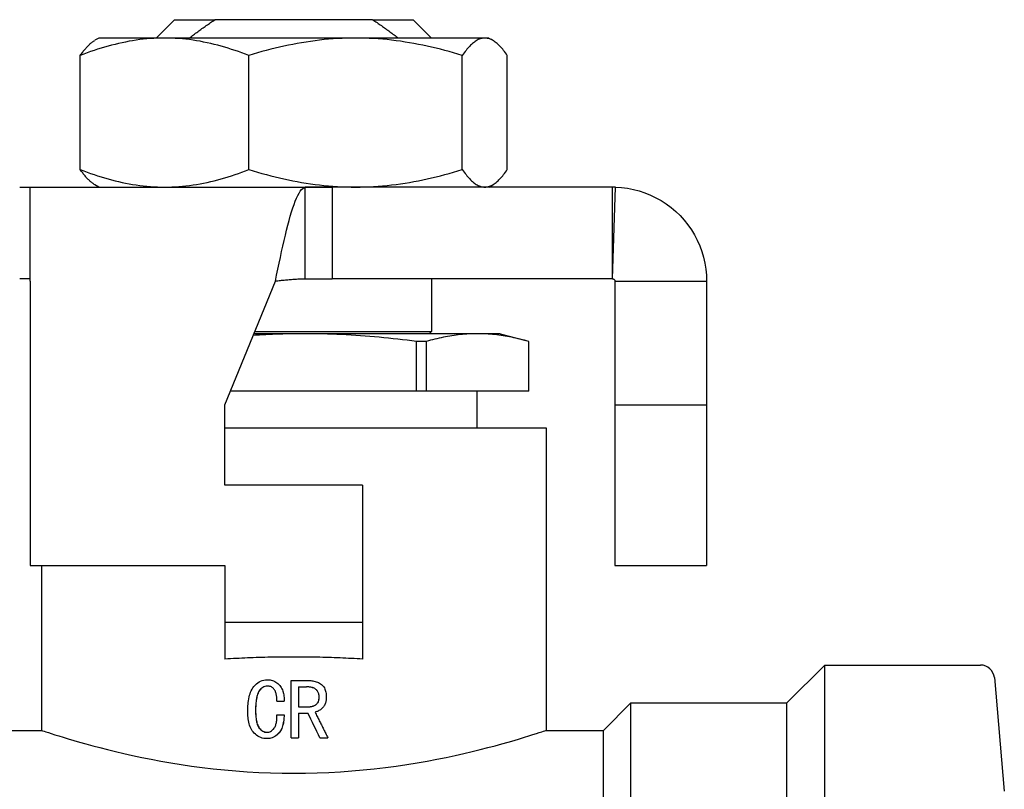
# Model space of a CAD drawing. Header units: millimetres. Extents: x 69 to 3753, y 6 to 390.
# Tile 6 of 11: x 331 to 374, y 214 to 247. Entities that reach past the tile are written whole.
import ezdxf

# ---------------------------------------------------------------- set-up
doc = ezdxf.new("R2010")
doc.units = ezdxf.units.MM
doc.layers.add('DETAIL', color=2, linetype='Continuous')

msp = doc.modelspace()

# ---------------------------------------------------------------- linework, layer by layer
at = {"layer": 'DETAIL'}
for p, q in [((337.603, 247.416), (336.803, 246.616)), ((337.603, 247.416), (339.363, 247.416)), ((346.242, 247.416), (339.363, 247.416)), ((346.242, 247.416), (348.003, 247.416)), ((348.003, 247.416), (348.803, 246.616)), ((334.303, 246.616), (334.128, 246.516)), ((337.168, 246.616), (334.303, 246.616)), ((345.497, 246.616), (337.168, 246.616)), ((351.132, 246.616), (345.497, 246.616)), ((351.303, 246.616), (351.132, 246.616)), ((351.303, 246.616), (351.478, 246.516)), ((333.494, 240.876), (333.494, 245.857)), ((340.842, 240.876), (340.842, 245.857)), ((350.151, 240.876), (350.151, 245.857)), ((352.112, 240.876), (352.112, 245.857)), ((330.851, 240.116), (331.303, 240.116)), ((331.303, 240.116), (344.473, 240.116)), ((331.303, 236.016), (331.303, 240.116)), ((334.303, 240.116), (334.128, 240.217)), ((343.303, 236.116), (343.303, 240.113)), ((356.703, 240.116), (344.473, 240.116)), ((344.473, 240.116), (344.473, 239.259)), ((351.303, 240.116), (351.478, 240.217)), ((356.703, 238.65), (356.703, 240.116)), ((356.706, 236.116), (356.828, 240.115)), ((344.473, 239.259), (344.473, 236.116)), ((356.703, 236.116), (356.703, 238.65)), ((331.303, 236.116), (330.851, 236.116)), ((331.303, 236.016), (331.303, 223.615)), ((339.803, 230.615), (341.999, 236.016)), ((356.703, 236.116), (344.473, 236.116)), ((348.803, 236.116), (348.803, 233.816)), ((356.803, 236.016), (358.803, 236.016)), ((356.803, 236.016), (356.803, 230.615)), ((358.803, 236.016), (360.803, 236.016)), ((360.803, 236.016), (360.803, 230.615)), ((343.256, 233.718), (341.064, 233.718)), ((341.104, 233.816), (348.803, 233.816)), ((350.814, 233.718), (343.256, 233.718)), ((348.705, 233.718), (348.803, 233.816)), ((351.803, 233.718), (350.814, 233.718)), ((351.803, 233.718), (352.914, 233.421)), ((348.155, 231.218), (348.155, 233.383)), ((348.578, 233.383), (348.155, 233.383)), ((348.578, 233.383), (348.578, 231.218)), ((353.049, 231.218), (353.049, 233.383)), ((348.155, 231.218), (340.048, 231.218)), ((348.578, 231.218), (348.155, 231.218)), ((353.049, 231.218), (348.578, 231.218)), ((350.803, 229.616), (350.803, 231.218)), ((339.803, 227.116), (339.803, 230.615)), ((356.803, 230.615), (360.803, 230.615)), ((356.803, 230.615), (356.803, 223.615)), ((360.803, 230.615), (360.803, 223.615)), ((339.803, 229.616), (353.803, 229.616)), ((353.803, 229.616), (353.803, 216.416)), ((345.803, 227.116), (339.803, 227.116)), ((345.803, 227.116), (345.803, 221.116)), ((331.303, 223.615), (339.803, 223.615)), ((331.803, 223.615), (331.803, 216.416)), ((339.803, 223.615), (339.803, 221.116)), ((356.803, 223.615), (360.803, 223.615)), ((339.803, 221.116), (339.803, 219.527)), ((345.803, 221.116), (339.803, 221.116)), ((345.803, 221.116), (345.803, 219.527)), ((364.303, 217.616), (365.953, 219.266)), ((365.953, 146.966), (365.953, 219.266)), ((365.953, 219.266), (372.753, 219.266)), ((341.652, 218.627), (341.65, 218.627)), ((342.695, 218.593), (343.43, 218.593)), ((342.695, 216.093), (342.695, 218.593)), ((373.351, 218.719), (373.785, 213.761)), ((343.008, 218.315), (343.008, 217.447)), ((343.008, 218.315), (343.35, 218.315)), ((342.069, 217.69), (342.382, 217.69)), ((342.382, 217.69), (342.382, 217.69)), ((343.908, 217.873), (343.91, 217.873)), ((341.139, 217.291), (341.136, 217.291)), ((343.008, 217.447), (343.444, 217.447)), ((356.303, 216.416), (357.503, 217.616)), ((357.503, 148.616), (357.503, 217.616)), ((357.503, 217.616), (364.303, 217.616)), ((364.303, 148.616), (364.303, 217.616)), ((342.069, 217.1), (342.382, 217.1)), ((342.382, 217.1), (342.382, 217.1)), ((343.008, 217.169), (343.008, 216.093)), ((343.008, 217.169), (343.417, 217.169)), ((330.443, 216.416), (331.803, 216.416)), ((353.803, 216.416), (356.303, 216.416)), ((356.303, 149.816), (356.303, 216.416)), ((341.629, 216.058), (341.627, 216.058)), ((342.695, 216.093), (343.008, 216.093)), ((343.942, 216.093), (343.94, 216.093)), ((343.942, 216.093), (344.29, 216.093))]:
    msp.add_line(p, q, dxfattribs=at)
at = {"layer": 'DETAIL', "flags": 128}
for points in [[(338.249, 246.616), (338.295, 246.651), (338.34, 246.686), (338.386, 246.72), (338.432, 246.754), (338.477, 246.789), (338.523, 246.823), (338.569, 246.857), (338.615, 246.891), (338.661, 246.925), (338.707, 246.958), (338.754, 246.992), (338.8, 247.025), (338.846, 247.059), (338.893, 247.092), (338.94, 247.125), (338.986, 247.158), (339.033, 247.191), (339.08, 247.224), (339.127, 247.256), (339.174, 247.288), (339.221, 247.321), (339.268, 247.353), (339.316, 247.385), (339.363, 247.416)], [(346.242, 247.416), (346.29, 247.385), (346.337, 247.353), (346.385, 247.321), (346.432, 247.288), (346.479, 247.256), (346.526, 247.224), (346.573, 247.191), (346.62, 247.158), (346.666, 247.125), (346.713, 247.092), (346.759, 247.059), (346.806, 247.025), (346.852, 246.992), (346.898, 246.958), (346.945, 246.925), (346.991, 246.891), (347.037, 246.857), (347.083, 246.823), (347.128, 246.789), (347.174, 246.754), (347.22, 246.72), (347.265, 246.686), (347.311, 246.651), (347.356, 246.616)], [(337.168, 246.616), (337.013, 246.615), (336.858, 246.61), (336.703, 246.603), (336.548, 246.593), (336.393, 246.58), (336.238, 246.564), (336.083, 246.545), (335.929, 246.523), (335.775, 246.499), (335.621, 246.473), (335.467, 246.443), (335.313, 246.412), (335.16, 246.378), (335.007, 246.341), (334.854, 246.302), (334.702, 246.261), (334.549, 246.217), (334.398, 246.172), (334.246, 246.124), (334.095, 246.074), (333.944, 246.023), (333.794, 245.969), (333.644, 245.914), (333.494, 245.857)], [(333.494, 245.857), (333.52, 245.895), (333.546, 245.931), (333.572, 245.967), (333.599, 246.002), (333.625, 246.037), (333.651, 246.07), (333.677, 246.103), (333.704, 246.135), (333.73, 246.165), (333.756, 246.196), (333.783, 246.225), (333.809, 246.253), (333.836, 246.28), (333.862, 246.307), (333.888, 246.332), (333.915, 246.357), (333.941, 246.38), (333.968, 246.402), (333.995, 246.424), (334.021, 246.444), (334.048, 246.464), (334.075, 246.482), (334.101, 246.499), (334.128, 246.515)], [(340.842, 245.857), (340.694, 245.914), (340.544, 245.969), (340.394, 246.022), (340.244, 246.073), (340.093, 246.123), (339.942, 246.17), (339.79, 246.216), (339.638, 246.259), (339.486, 246.301), (339.333, 246.34), (339.18, 246.377), (339.026, 246.411), (338.872, 246.443), (338.718, 246.473), (338.564, 246.5), (338.409, 246.524), (338.255, 246.545), (338.1, 246.564), (337.945, 246.58), (337.789, 246.593), (337.634, 246.603), (337.479, 246.611), (337.324, 246.615), (337.168, 246.616)], [(345.497, 246.616), (345.299, 246.615), (345.102, 246.61), (344.905, 246.603), (344.709, 246.593), (344.513, 246.579), (344.317, 246.563), (344.121, 246.545), (343.925, 246.523), (343.73, 246.499), (343.535, 246.472), (343.341, 246.443), (343.146, 246.411), (342.953, 246.377), (342.759, 246.341), (342.566, 246.302), (342.373, 246.261), (342.18, 246.217), (341.988, 246.172), (341.796, 246.124), (341.605, 246.074), (341.414, 246.023), (341.223, 245.969), (341.032, 245.914), (340.842, 245.857)], [(350.151, 245.857), (349.961, 245.914), (349.77, 245.97), (349.579, 246.023), (349.388, 246.075), (349.196, 246.124), (349.005, 246.172), (348.813, 246.217), (348.62, 246.261), (348.428, 246.302), (348.235, 246.341), (348.041, 246.377), (347.848, 246.411), (347.654, 246.443), (347.46, 246.473), (347.265, 246.499), (347.07, 246.524), (346.875, 246.545), (346.679, 246.564), (346.483, 246.58), (346.287, 246.593), (346.09, 246.603), (345.893, 246.611), (345.695, 246.615), (345.497, 246.616)], [(351.132, 246.616), (351.09, 246.615), (351.049, 246.61), (351.007, 246.603), (350.966, 246.593), (350.924, 246.579), (350.883, 246.563), (350.842, 246.545), (350.801, 246.523), (350.76, 246.499), (350.718, 246.472), (350.678, 246.443), (350.637, 246.411), (350.596, 246.377), (350.555, 246.341), (350.514, 246.302), (350.474, 246.261), (350.433, 246.217), (350.393, 246.172), (350.352, 246.124), (350.312, 246.074), (350.272, 246.023), (350.231, 245.969), (350.191, 245.914), (350.151, 245.857)], [(352.112, 245.857), (352.072, 245.914), (352.032, 245.97), (351.991, 246.023), (351.951, 246.075), (351.911, 246.124), (351.87, 246.172), (351.83, 246.217), (351.789, 246.261), (351.749, 246.302), (351.708, 246.341), (351.667, 246.377), (351.627, 246.411), (351.586, 246.443), (351.545, 246.473), (351.504, 246.499), (351.463, 246.524), (351.422, 246.545), (351.381, 246.564), (351.339, 246.58), (351.298, 246.593), (351.256, 246.603), (351.215, 246.611), (351.173, 246.615), (351.132, 246.616)], [(334.128, 240.218), (334.101, 240.234), (334.075, 240.251), (334.048, 240.27), (334.021, 240.289), (333.995, 240.309), (333.968, 240.331), (333.941, 240.353), (333.915, 240.376), (333.888, 240.401), (333.862, 240.426), (333.835, 240.453), (333.809, 240.48), (333.782, 240.508), (333.756, 240.537), (333.73, 240.568), (333.703, 240.599), (333.677, 240.63), (333.651, 240.663), (333.625, 240.697), (333.598, 240.731), (333.572, 240.766), (333.546, 240.802), (333.52, 240.838), (333.494, 240.876)], [(333.494, 240.876), (333.644, 240.819), (333.794, 240.764), (333.944, 240.71), (334.095, 240.659), (334.246, 240.609), (334.398, 240.562), (334.55, 240.516), (334.702, 240.473), (334.854, 240.431), (335.007, 240.392), (335.16, 240.355), (335.313, 240.321), (335.467, 240.289), (335.621, 240.26), (335.775, 240.233), (335.929, 240.209), (336.083, 240.187), (336.238, 240.169), (336.393, 240.153), (336.548, 240.14), (336.703, 240.13), (336.858, 240.122), (337.013, 240.118), (337.168, 240.116)], [(337.168, 240.116), (337.324, 240.118), (337.479, 240.123), (337.634, 240.13), (337.789, 240.14), (337.945, 240.154), (338.1, 240.17), (338.255, 240.188), (338.409, 240.21), (338.564, 240.234), (338.718, 240.261), (338.872, 240.29), (339.026, 240.322), (339.18, 240.356), (339.333, 240.393), (339.486, 240.432), (339.638, 240.473), (339.79, 240.517), (339.942, 240.562), (340.093, 240.61), (340.244, 240.66), (340.394, 240.711), (340.544, 240.764), (340.694, 240.819), (340.842, 240.876)], [(340.842, 240.876), (341.033, 240.819), (341.224, 240.763), (341.415, 240.71), (341.606, 240.658), (341.797, 240.609), (341.989, 240.561), (342.181, 240.516), (342.373, 240.472), (342.566, 240.431), (342.759, 240.392), (342.952, 240.356), (343.146, 240.321), (343.34, 240.29), (343.534, 240.26), (343.729, 240.234), (343.924, 240.209), (344.119, 240.188), (344.315, 240.169), (344.511, 240.153), (344.707, 240.14), (344.904, 240.13), (345.101, 240.122), (345.299, 240.118), (345.497, 240.116)], [(345.497, 240.116), (345.694, 240.118), (345.891, 240.123), (346.088, 240.13), (346.285, 240.14), (346.481, 240.154), (346.677, 240.17), (346.873, 240.188), (347.068, 240.21), (347.264, 240.234), (347.458, 240.261), (347.653, 240.29), (347.847, 240.321), (348.041, 240.356), (348.235, 240.392), (348.428, 240.431), (348.621, 240.472), (348.813, 240.516), (349.006, 240.561), (349.197, 240.609), (349.389, 240.658), (349.58, 240.71), (349.771, 240.763), (349.961, 240.819), (350.151, 240.876)], [(350.151, 240.876), (350.191, 240.819), (350.232, 240.763), (350.272, 240.71), (350.312, 240.658), (350.352, 240.609), (350.393, 240.561), (350.433, 240.516), (350.474, 240.472), (350.514, 240.431), (350.555, 240.392), (350.596, 240.356), (350.636, 240.321), (350.677, 240.29), (350.718, 240.26), (350.759, 240.234), (350.8, 240.209), (350.841, 240.188), (350.883, 240.169), (350.924, 240.153), (350.965, 240.14), (351.007, 240.13), (351.048, 240.122), (351.09, 240.118), (351.132, 240.116)], [(351.132, 240.116), (351.173, 240.118), (351.215, 240.123), (351.256, 240.13), (351.298, 240.14), (351.339, 240.154), (351.38, 240.17), (351.421, 240.188), (351.463, 240.21), (351.504, 240.234), (351.545, 240.261), (351.586, 240.29), (351.627, 240.321), (351.667, 240.356), (351.708, 240.392), (351.749, 240.431), (351.79, 240.472), (351.83, 240.516), (351.871, 240.561), (351.911, 240.609), (351.951, 240.658), (351.992, 240.71), (352.032, 240.763), (352.072, 240.819), (352.112, 240.876)], [(341.999, 236.016), (342.053, 236.277), (342.107, 236.537), (342.162, 236.794), (342.216, 237.049), (342.27, 237.299), (342.325, 237.544), (342.379, 237.783), (342.434, 238.015), (342.488, 238.239), (342.542, 238.453), (342.597, 238.658), (342.651, 238.852), (342.705, 239.035), (342.76, 239.205), (342.814, 239.362), (342.868, 239.506), (342.923, 239.636), (342.977, 239.751), (343.031, 239.851), (343.086, 239.936), (343.14, 240.004), (343.194, 240.057), (343.249, 240.093), (343.303, 240.113)], [(356.828, 240.115), (357.091, 240.098), (357.352, 240.065), (357.61, 240.015), (357.864, 239.948), (358.114, 239.866), (358.358, 239.767), (358.596, 239.653), (358.825, 239.524), (359.045, 239.381), (359.256, 239.224), (359.457, 239.054), (359.646, 238.871), (359.823, 238.676), (359.987, 238.471), (360.138, 238.255), (360.274, 238.03), (360.396, 237.797), (360.503, 237.556), (360.594, 237.309), (360.668, 237.057), (360.727, 236.801), (360.769, 236.541), (360.794, 236.279), (360.803, 236.016)], [(341.999, 236.016), (342.053, 236.023), (342.108, 236.029), (342.162, 236.035), (342.216, 236.042), (342.271, 236.048), (342.325, 236.054), (342.379, 236.06), (342.434, 236.065), (342.488, 236.071), (342.542, 236.076), (342.597, 236.081), (342.651, 236.086), (342.705, 236.09), (342.76, 236.094), (342.814, 236.098), (342.868, 236.102), (342.923, 236.105), (342.977, 236.108), (343.031, 236.11), (343.086, 236.112), (343.14, 236.114), (343.194, 236.115), (343.249, 236.116), (343.303, 236.116)], [(343.303, 236.116), (343.352, 236.116), (343.4, 236.116), (343.449, 236.116), (343.498, 236.116), (343.547, 236.116), (343.595, 236.116), (343.644, 236.116), (343.693, 236.116), (343.742, 236.116), (343.791, 236.116), (343.839, 236.116), (343.888, 236.116), (343.937, 236.116), (343.986, 236.116), (344.034, 236.116), (344.083, 236.116), (344.132, 236.116), (344.181, 236.116), (344.229, 236.116), (344.278, 236.116), (344.327, 236.116), (344.376, 236.116), (344.424, 236.116), (344.473, 236.116)], [(356.703, 236.116), (356.703, 236.116), (356.703, 236.116), (356.703, 236.116), (356.703, 236.116), (356.704, 236.116), (356.704, 236.116), (356.704, 236.116), (356.704, 236.116), (356.704, 236.116), (356.704, 236.116), (356.704, 236.116), (356.704, 236.116), (356.705, 236.116), (356.705, 236.116), (356.705, 236.116), (356.705, 236.116), (356.705, 236.116), (356.705, 236.116), (356.705, 236.116), (356.705, 236.116), (356.706, 236.116), (356.706, 236.116), (356.706, 236.116), (356.706, 236.116)], [(356.706, 236.116), (356.712, 236.116), (356.719, 236.115), (356.725, 236.114), (356.731, 236.112), (356.737, 236.11), (356.743, 236.108), (356.749, 236.105), (356.755, 236.102), (356.76, 236.099), (356.765, 236.095), (356.77, 236.091), (356.775, 236.086), (356.779, 236.081), (356.783, 236.076), (356.787, 236.071), (356.79, 236.066), (356.793, 236.06), (356.796, 236.054), (356.798, 236.048), (356.8, 236.042), (356.801, 236.036), (356.802, 236.029), (356.803, 236.023), (356.803, 236.016)], [(343.256, 233.718), (343.164, 233.718), (343.071, 233.718), (342.979, 233.717), (342.886, 233.716), (342.794, 233.715), (342.701, 233.713), (342.608, 233.712), (342.516, 233.71), (342.423, 233.708), (342.331, 233.705), (342.238, 233.702), (342.146, 233.699), (342.053, 233.696), (341.961, 233.693), (341.868, 233.689), (341.775, 233.685), (341.683, 233.681), (341.59, 233.676), (341.498, 233.672), (341.405, 233.667), (341.313, 233.662), (341.22, 233.656), (341.128, 233.651), (341.035, 233.645)], [(348.155, 233.383), (347.951, 233.409), (347.747, 233.434), (347.543, 233.458), (347.339, 233.481), (347.135, 233.503), (346.931, 233.524), (346.727, 233.544), (346.522, 233.563), (346.318, 233.581), (346.114, 233.598), (345.91, 233.614), (345.706, 233.629), (345.502, 233.643), (345.298, 233.656), (345.093, 233.668), (344.889, 233.678), (344.685, 233.687), (344.481, 233.695), (344.277, 233.702), (344.073, 233.708), (343.869, 233.712), (343.665, 233.716), (343.46, 233.718), (343.256, 233.718)], [(350.814, 233.718), (350.721, 233.718), (350.628, 233.716), (350.534, 233.712), (350.441, 233.708), (350.348, 233.702), (350.255, 233.695), (350.162, 233.687), (350.069, 233.678), (349.976, 233.668), (349.882, 233.656), (349.789, 233.643), (349.696, 233.629), (349.603, 233.614), (349.51, 233.598), (349.417, 233.581), (349.324, 233.563), (349.23, 233.544), (349.137, 233.524), (349.044, 233.503), (348.951, 233.481), (348.858, 233.458), (348.765, 233.434), (348.672, 233.409), (348.578, 233.383)], [(353.049, 233.383), (352.956, 233.409), (352.863, 233.434), (352.77, 233.458), (352.677, 233.481), (352.584, 233.503), (352.491, 233.524), (352.397, 233.544), (352.304, 233.563), (352.211, 233.581), (352.118, 233.598), (352.025, 233.614), (351.932, 233.629), (351.839, 233.643), (351.745, 233.656), (351.652, 233.668), (351.559, 233.678), (351.466, 233.687), (351.373, 233.695), (351.28, 233.702), (351.187, 233.708), (351.093, 233.712), (351, 233.716), (350.907, 233.718), (350.814, 233.718)], [(342.803, 219.616), (342.677, 219.616), (342.55, 219.616), (342.424, 219.615), (342.298, 219.614), (342.171, 219.613), (342.045, 219.611), (341.918, 219.609), (341.792, 219.606), (341.666, 219.604), (341.54, 219.601), (341.414, 219.598), (341.289, 219.594), (341.163, 219.59), (341.038, 219.586), (340.913, 219.581), (340.788, 219.577), (340.664, 219.571), (340.539, 219.566), (340.416, 219.56), (340.292, 219.554), (340.169, 219.548), (340.047, 219.541), (339.925, 219.534), (339.803, 219.527)], [(345.803, 219.527), (345.681, 219.534), (345.559, 219.541), (345.437, 219.548), (345.314, 219.554), (345.19, 219.56), (345.066, 219.566), (344.942, 219.571), (344.818, 219.577), (344.693, 219.581), (344.568, 219.586), (344.443, 219.59), (344.317, 219.594), (344.192, 219.598), (344.066, 219.601), (343.94, 219.604), (343.814, 219.606), (343.687, 219.609), (343.561, 219.611), (343.435, 219.613), (343.308, 219.614), (343.182, 219.615), (343.055, 219.616), (342.929, 219.616), (342.803, 219.616)], [(340.793, 217.262), (340.794, 217.352), (340.797, 217.428), (340.8, 217.488), (340.806, 217.564), (340.814, 217.639), (340.824, 217.713), (340.838, 217.795), (340.855, 217.874), (340.874, 217.948), (340.896, 218.018), (340.921, 218.084), (340.948, 218.146), (340.984, 218.215), (341.023, 218.278), (341.067, 218.337), (341.119, 218.397), (341.173, 218.449), (341.228, 218.494), (341.291, 218.535), (341.358, 218.568), (341.428, 218.595), (341.501, 218.613), (341.567, 218.623), (341.65, 218.627)], [(341.65, 218.627), (341.712, 218.625), (341.761, 218.62), (341.816, 218.609), (341.871, 218.594), (341.924, 218.575), (341.973, 218.552), (342.021, 218.524), (342.067, 218.492), (342.111, 218.456), (342.152, 218.416), (342.189, 218.375), (342.223, 218.331), (342.254, 218.284), (342.281, 218.236), (342.305, 218.185), (342.325, 218.133), (342.341, 218.08), (342.355, 218.024), (342.365, 217.971), (342.373, 217.916), (342.378, 217.858), (342.381, 217.812), (342.382, 217.756), (342.382, 217.69)], [(341.652, 218.627), (341.715, 218.625), (341.766, 218.619), (341.818, 218.609), (341.873, 218.594), (341.925, 218.575), (341.975, 218.552), (342.023, 218.524), (342.069, 218.492), (342.112, 218.456), (342.152, 218.417), (342.19, 218.375), (342.224, 218.331), (342.255, 218.284), (342.283, 218.234), (342.307, 218.183), (342.326, 218.13), (342.343, 218.077), (342.356, 218.024), (342.366, 217.967), (342.375, 217.908), (342.379, 217.858), (342.382, 217.812), (342.383, 217.756), (342.382, 217.69)], [(343.43, 218.593), (343.491, 218.591), (343.541, 218.588), (343.583, 218.584), (343.632, 218.577), (343.682, 218.567), (343.733, 218.555), (343.782, 218.54), (343.83, 218.522), (343.876, 218.502), (343.921, 218.478), (343.965, 218.451), (344.005, 218.422), (344.044, 218.387), (344.079, 218.351), (344.108, 218.313), (344.135, 218.268), (344.159, 218.221), (344.177, 218.175), (344.191, 218.128), (344.203, 218.078), (344.212, 218.026), (344.217, 217.975), (344.22, 217.93), (344.221, 217.873)], [(341.653, 218.35), (341.594, 218.345), (341.545, 218.336), (341.494, 218.318), (341.448, 218.294), (341.404, 218.262), (341.362, 218.224), (341.329, 218.186), (341.298, 218.145), (341.271, 218.099), (341.247, 218.05), (341.225, 217.997), (341.207, 217.94), (341.193, 217.889), (341.181, 217.836), (341.17, 217.781), (341.163, 217.732), (341.156, 217.678), (341.15, 217.618), (341.145, 217.565), (341.141, 217.51), (341.139, 217.455), (341.137, 217.412), (341.136, 217.358), (341.136, 217.291)], [(341.654, 218.35), (341.593, 218.345), (341.543, 218.334), (341.496, 218.318), (341.448, 218.292), (341.403, 218.26), (341.364, 218.224), (341.33, 218.185), (341.299, 218.141), (341.271, 218.093), (341.246, 218.043), (341.226, 217.991), (341.209, 217.94), (341.196, 217.888), (341.184, 217.835), (341.173, 217.781), (341.165, 217.726), (341.158, 217.672), (341.153, 217.618), (341.148, 217.56), (341.144, 217.502), (341.142, 217.455), (341.14, 217.412), (341.139, 217.358), (341.139, 217.291)], [(342.069, 217.69), (342.068, 217.734), (342.067, 217.771), (342.066, 217.8), (342.063, 217.838), (342.059, 217.874), (342.055, 217.91), (342.048, 217.95), (342.041, 217.988), (342.032, 218.025), (342.022, 218.059), (342.01, 218.092), (341.998, 218.122), (341.98, 218.158), (341.961, 218.191), (341.939, 218.221), (341.915, 218.248), (341.89, 218.271), (341.862, 218.292), (341.831, 218.31), (341.798, 218.325), (341.762, 218.336), (341.726, 218.344), (341.694, 218.348), (341.653, 218.35)], [(343.908, 217.873), (343.906, 217.913), (343.903, 217.948), (343.898, 217.981), (343.891, 218.011), (343.882, 218.041), (343.869, 218.071), (343.854, 218.102), (343.835, 218.131), (343.814, 218.159), (343.79, 218.184), (343.766, 218.206), (343.74, 218.225), (343.714, 218.242), (343.684, 218.257), (343.653, 218.27), (343.62, 218.281), (343.586, 218.29), (343.552, 218.297), (343.52, 218.303), (343.489, 218.307), (343.458, 218.31), (343.426, 218.313), (343.391, 218.314), (343.35, 218.315)], [(343.91, 217.873), (343.908, 217.913), (343.906, 217.946), (343.901, 217.975), (343.894, 218.008), (343.884, 218.04), (343.871, 218.072), (343.856, 218.102), (343.838, 218.13), (343.817, 218.157), (343.793, 218.183), (343.768, 218.206), (343.742, 218.225), (343.715, 218.242), (343.687, 218.256), (343.657, 218.269), (343.624, 218.28), (343.59, 218.29), (343.553, 218.297), (343.519, 218.303), (343.486, 218.308), (343.452, 218.311), (343.424, 218.313), (343.39, 218.314), (343.35, 218.315)], [(343.443, 217.447), (343.479, 217.448), (343.51, 217.451), (343.538, 217.453), (343.564, 217.458), (343.591, 217.464), (343.62, 217.472), (343.65, 217.481), (343.679, 217.492), (343.706, 217.505), (343.731, 217.518), (343.756, 217.534), (343.78, 217.551), (343.803, 217.57), (343.824, 217.593), (343.843, 217.617), (343.859, 217.643), (343.872, 217.669), (343.882, 217.696), (343.89, 217.722), (343.896, 217.748), (343.901, 217.776), (343.905, 217.805), (343.907, 217.837), (343.908, 217.873)], [(343.444, 217.447), (343.48, 217.448), (343.51, 217.45), (343.534, 217.453), (343.563, 217.457), (343.592, 217.463), (343.622, 217.472), (343.652, 217.482), (343.681, 217.493), (343.709, 217.505), (343.735, 217.519), (343.759, 217.534), (343.782, 217.551), (343.805, 217.57), (343.825, 217.591), (343.843, 217.614), (343.859, 217.639), (343.873, 217.667), (343.884, 217.696), (343.893, 217.723), (343.899, 217.752), (343.904, 217.783), (343.907, 217.808), (343.909, 217.838), (343.91, 217.873)], [(344.221, 217.873), (344.22, 217.829), (344.218, 217.792), (344.215, 217.761), (344.21, 217.723), (344.203, 217.687), (344.195, 217.651), (344.184, 217.613), (344.171, 217.576), (344.156, 217.542), (344.138, 217.509), (344.119, 217.478), (344.099, 217.45), (344.076, 217.422), (344.05, 217.395), (344.023, 217.369), (343.993, 217.344), (343.964, 217.321), (343.933, 217.3), (343.901, 217.28), (343.868, 217.263), (343.834, 217.247), (343.803, 217.235), (343.769, 217.224), (343.728, 217.213)], [(341.627, 216.058), (341.552, 216.062), (341.492, 216.069), (341.424, 216.085), (341.361, 216.106), (341.298, 216.134), (341.237, 216.168), (341.182, 216.205), (341.129, 216.249), (341.078, 216.298), (341.031, 216.35), (340.99, 216.405), (340.955, 216.461), (340.926, 216.516), (340.9, 216.575), (340.877, 216.638), (340.857, 216.705), (340.839, 216.776), (340.824, 216.85), (340.814, 216.917), (340.806, 216.985), (340.8, 217.055), (340.797, 217.11), (340.794, 217.179), (340.793, 217.262)], [(341.136, 217.291), (341.136, 217.23), (341.137, 217.18), (341.139, 217.14), (341.141, 217.089), (341.145, 217.039), (341.15, 216.99), (341.156, 216.935), (341.163, 216.885), (341.171, 216.841), (341.181, 216.79), (341.194, 216.741), (341.208, 216.695), (341.225, 216.646), (341.246, 216.601), (341.269, 216.558), (341.298, 216.517), (341.332, 216.476), (341.365, 216.442), (341.406, 216.409), (341.448, 216.382), (341.492, 216.362), (341.539, 216.347), (341.584, 216.339), (341.639, 216.336)], [(341.139, 217.291), (341.139, 217.23), (341.14, 217.179), (341.142, 217.134), (341.144, 217.09), (341.148, 217.043), (341.153, 216.99), (341.159, 216.936), (341.166, 216.886), (341.174, 216.838), (341.184, 216.792), (341.196, 216.745), (341.21, 216.695), (341.228, 216.646), (341.249, 216.6), (341.272, 216.558), (341.3, 216.519), (341.331, 216.48), (341.367, 216.443), (341.408, 216.41), (341.449, 216.383), (341.493, 216.363), (341.537, 216.348), (341.583, 216.339), (341.639, 216.336)], [(342.382, 217.1), (342.378, 217.027), (342.375, 216.967), (342.371, 216.919), (342.364, 216.857), (342.356, 216.797), (342.346, 216.74), (342.331, 216.674), (342.315, 216.612), (342.296, 216.554), (342.275, 216.499), (342.252, 216.448), (342.226, 216.401), (342.194, 216.352), (342.157, 216.305), (342.114, 216.26), (342.068, 216.218), (342.02, 216.181), (341.972, 216.15), (341.919, 216.122), (341.864, 216.099), (341.805, 216.08), (341.747, 216.068), (341.693, 216.061), (341.627, 216.058)], [(342.382, 217.1), (342.379, 217.028), (342.375, 216.967), (342.371, 216.912), (342.365, 216.859), (342.357, 216.803), (342.347, 216.74), (342.333, 216.675), (342.317, 216.614), (342.298, 216.558), (342.278, 216.504), (342.254, 216.452), (342.227, 216.401), (342.195, 216.352), (342.158, 216.305), (342.116, 216.261), (342.071, 216.22), (342.023, 216.182), (341.973, 216.15), (341.92, 216.122), (341.865, 216.098), (341.807, 216.08), (341.753, 216.068), (341.698, 216.061), (341.629, 216.058)], [(341.639, 216.336), (341.683, 216.339), (341.718, 216.346), (341.758, 216.359), (341.794, 216.375), (341.829, 216.396), (341.862, 216.421), (341.894, 216.449), (341.923, 216.478), (341.947, 216.509), (341.968, 216.54), (341.987, 216.576), (342.004, 216.616), (342.016, 216.648), (342.026, 216.683), (342.035, 216.722), (342.043, 216.763), (342.051, 216.808), (342.057, 216.855), (342.061, 216.894), (342.064, 216.935), (342.066, 216.977), (342.067, 217.009), (342.068, 217.05), (342.069, 217.1)], [(343.728, 217.213), (343.751, 217.166), (343.775, 217.12), (343.798, 217.073), (343.822, 217.026), (343.845, 216.98), (343.869, 216.933), (343.892, 216.886), (343.916, 216.84), (343.939, 216.793), (343.963, 216.746), (343.986, 216.7), (344.009, 216.653), (344.033, 216.606), (344.056, 216.56), (344.08, 216.513), (344.103, 216.466), (344.126, 216.419), (344.15, 216.373), (344.173, 216.326), (344.197, 216.279), (344.22, 216.233), (344.243, 216.186), (344.267, 216.139), (344.29, 216.093)], [(331.803, 216.416), (331.815, 216.412), (331.851, 216.4), (331.911, 216.381), (331.994, 216.353), (332.1, 216.319), (332.229, 216.278), (332.381, 216.23), (332.555, 216.176), (332.75, 216.116), (332.968, 216.05), (333.205, 215.98), (333.463, 215.905), (333.741, 215.827), (334.037, 215.747), (334.351, 215.664), (334.682, 215.579), (335.03, 215.494), (335.395, 215.408), (335.775, 215.323), (336.171, 215.239), (336.581, 215.157), (337.005, 215.077), (337.441, 215.001), (337.889, 214.929), (338.346, 214.862), (338.814, 214.799), (339.29, 214.743), (339.776, 214.693), (340.27, 214.65), (340.769, 214.613), (341.274, 214.585), (341.782, 214.564), (342.292, 214.551), (342.803, 214.547)], [(342.803, 214.547), (343.313, 214.551), (343.822, 214.564), (344.329, 214.584), (344.833, 214.613), (345.332, 214.649), (345.827, 214.692), (346.314, 214.743), (346.795, 214.8), (347.266, 214.863), (347.727, 214.931), (348.176, 215.003), (348.613, 215.08), (349.036, 215.159), (349.446, 215.241), (349.841, 215.326), (350.221, 215.411), (350.586, 215.497), (350.935, 215.582), (351.266, 215.667), (351.58, 215.75), (351.875, 215.83), (352.151, 215.908), (352.408, 215.982), (352.644, 216.052), (352.86, 216.117), (353.055, 216.177), (353.228, 216.231), (353.379, 216.279), (353.507, 216.32), (353.613, 216.354), (353.696, 216.381), (353.755, 216.401), (353.791, 216.413), (353.803, 216.416)]]:
    msp.add_lwpolyline(points, dxfattribs=at)
at = {"layer": 'DETAIL'}
msp.add_arc((372.753, 218.666), 0.6, 5, 90, dxfattribs=at)
for centre, major_axis, ratio, start_param, end_param in [((343.888, 58.414), (25.679, 179.921), 0.988425, 0.140146, 0.14666), ((354.912, 118.911), (1.854, 121.205), 0.183905, 6.280372, 6.285998), ((339.142, 216.631), (-25.107, 51.196), 0.071472, 4.666846, 4.687858), ((339.148, 216.631), (-25.116, 51.12), 0.071447, 4.666779, 4.687822)]:
    msp.add_ellipse(centre, major_axis=major_axis, ratio=ratio, start_param=start_param, end_param=end_param, dxfattribs=at)

doc.saveas('drawing.dxf')
